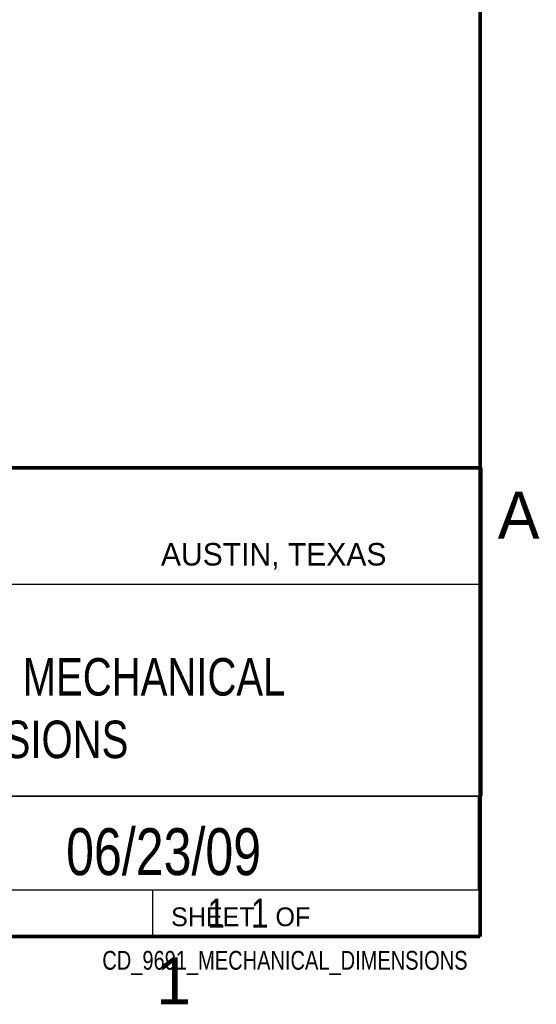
# Model space of a CAD drawing. Header units: inches. Extents: x 0 to 34, y 0 to 22.
# Tile 24 of 43: x 31 to 33.8, y 0.1 to 5.4. Entities that reach past the tile are written whole.
import ezdxf
from ezdxf.enums import TextEntityAlignment as Align

# ---------------------------------------------------------------- set-up
doc = ezdxf.new("R2010")
doc.units = ezdxf.units.IN
doc.header["$LTSCALE"] = 1.87
doc.header["$MEASUREMENT"] = 0
doc.layers.get('0').update_dxf_attribs({"linetype": 'CONTINUOUS'})
doc.styles.get("Standard").update_dxf_attribs({"font": 'txt', "width": 0.8})

msp = doc.modelspace()

# ---------------------------------------------------------------- linework, layer by layer
at = {"color": 2, "linetype": 'CONTINUOUS'}
for p, q in [((28.3793, 3.0003), (33.5093, 3.0003)), ((33.5093, 3.0003), (33.5093, 1.2503)), ((28.7231, 2.38), (33.5, 2.38)), ((28.3793, 1.2503), (33.5093, 1.2503)), ((30.13, 1.2499), (33.49, 1.2499)), ((33.49, 1.2499), (33.49, 0.7499)), ((28.38, 0.75), (33.5, 0.75)), ((30.13, 0.7499), (33.49, 0.7499)), ((31.75, 0.75), (33.5, 0.75)), ((31.75, 0.75), (31.75, 0.5)), ((33.5, 0.75), (33.5, 0.5)), ((31.75, 0.5), (33.5, 0.5)), ((32.4953, 0.5017), (33.4953, 0.5017)), ((32.4953, 0.5017), (32.4953, 0.5012)), ((32.4953, 0.5012), (33.4953, 0.5012)), ((33.4953, 0.5017), (33.4953, 0.5012))]:
    msp.add_line(p, q, dxfattribs=at)
at = {"color": 7, "linetype": 'CONTINUOUS', "const_width": 0.02}
for points in [[(33.5, 0.5), (33.5, 21.5)], [(25.58, 3), (33.5, 3)], [(0.5, 0.5), (33.5, 0.5)]]:
    msp.add_lwpolyline(points, dxfattribs=at)

# ---------------------------------------------------------------- texts
at = {"color": 2, "linetype": 'CONTINUOUS'}
for s, height, p in [('A', 0.25, (33.5939, 2.6228)), ('AUSTIN, TEXAS', 0.12, (31.7957, 2.479)), ('SHEET   OF', 0.1, (31.8499, 0.5557)), ('1', 0.25, (31.7706, 0.139))]:
    msp.add_text(s, height=height, dxfattribs=at).set_placement(p)
at = {"color": 7, "linetype": 'CONTINUOUS', "width": 0.8}
msp.add_text('06/23/09', height=0.25, dxfattribs=at).set_placement((31.81, 0.828), align=Align.CENTER)
at = {"color": 2, "linetype": 'CONTINUOUS', "width": 0.8}
msp.add_text('CD_9691_MECHANICAL_DIMENSIONS', height=0.1, dxfattribs=at).set_placement((33.4328, 0.3236), align=Align.RIGHT)
at = {"color": 7, "linetype": 'CONTINUOUS'}
for s, insert, char_height, width, attachment_point in [('CD SBRIO 9691 MECHANICAL\\PDIMENSIONS', (30.9443, 1.9853), 0.2, 3.84, 2), ('     1   1', (31.8125, 0.7031), 0.15625, 1.25, 1)]:
    msp.add_mtext(s, dxfattribs=dict(at, insert=insert, char_height=char_height, width=width, attachment_point=attachment_point))

doc.saveas('drawing.dxf')
